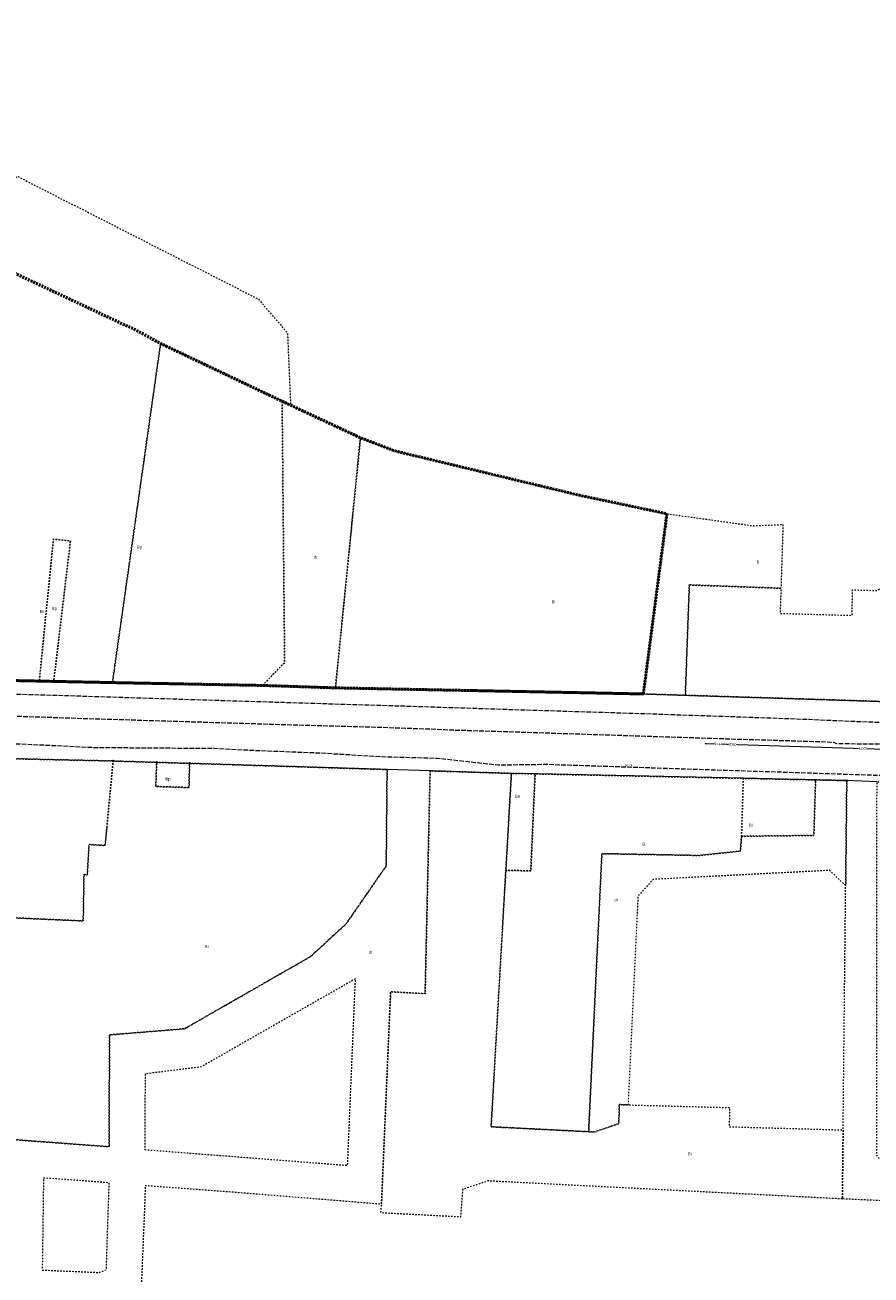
# Model space of a CAD drawing. Header units: metres. Extents: x 5504996 to 5514259, y 5943254 to 5951281.
# Tile 131 of 256: x 5509216 to 5509498, y 5947865 to 5948282. Entities that reach past the tile are written whole.
import ezdxf

# ---------------------------------------------------------------- set-up
doc = ezdxf.new("R2010")
doc.units = ezdxf.units.M
for name, pattern in [('L_0_02', [0]), ('L_0_03', [1, 0.5, -0.5]), ('L_0_06', [2, 1.5, -0.5])]:
    doc.linetypes.add(name, pattern=pattern)
doc.layers.get('0').update_dxf_attribs({"linetype": 'CONTINUOUS', "lineweight": 18, "true_color": 0x000000})
for name, color, linetype, lineweight, true_color in [('EGB_DzialkaEwidencyjna', 7, 'L_0_02', 18, 0x000000), ('EGB_KonturUzytkuGruntowego', 7, 'L_0_03', 18, 0x008000), ('EGB_PunktGraniczny', 7, 'CONTINUOUS', 18, 0x0a0909), ('GES_PrzewodKanalizacyjny', 7, 'CONTINUOUS', 18, 0x803300), ('GES_PrzewodKanalizacyjny-Projektowany', 7, 'CONTINUOUS', 18, 0x803300), ('GES_Rzedna', 7, 'CONTINUOUS', 18, 0x000000), ('OT_Komunikacja', 7, 'CONTINUOUS', 18, 0x000000)]:
    doc.layers.add(name, color=color, linetype=linetype, lineweight=lineweight, true_color=true_color)
doc.layers.add('EGB_ObrebEwidencyjny', color=1, linetype='CONTINUOUS', lineweight=18)
doc.styles.get("Standard").update_dxf_attribs({"font": 'simplex.shx'})

# ---------------------------------------------------------------- blocks, each defined once
blk = doc.blocks.new('L_0_02_2')
at = {"color": 0}
blk.add_point((0, 0), dxfattribs=at)
blk = doc.blocks.new('L_0_02_1')
at = {"color": 0}
blk.add_point((0, 0), dxfattribs=at)
blk = doc.blocks.new('EGPG_N')
at = {"linetype": 'Continuous', "lineweight": 13}
blk.add_hatch(color=0, dxfattribs=at).paths.add_polyline_path([(0, -0.1, 1), (0, 0.1, 1)])
at = {"color": 0, "linetype": 'Continuous', "lineweight": 13}
blk.add_circle((0, 0), 0.1, dxfattribs=at)
blk = doc.blocks.new('EGPG_S')
at = {"color": 0, "linetype": 'Continuous', "lineweight": 18}
blk.add_circle((0, 0), 0.5, dxfattribs=at)
blk = doc.blocks.new('SUPS01_05')
at = {"linetype": 'Continuous', "lineweight": 13}
blk.add_hatch(color=0, dxfattribs=at).paths.add_polyline_path([(0, -0.09, 1), (0, 0.09, 1)])
at = {"color": 0, "linetype": 'Continuous', "lineweight": 13}
blk.add_circle((0, 0), 0.0906, dxfattribs=at)

msp = doc.modelspace()

# ---------------------------------------------------------------- linework, layer by layer
at = {"layer": 'EGB_DzialkaEwidencyjna', "linetype": 'CONTINUOUS', "lineweight": 18}
for p, q in [((5509199.18, 5948063.69), (5509220.64, 5948063.25)), ((5509220.64, 5948063.25), (5509225.45, 5948063.15)), ((5509225.45, 5948063.15), (5509245.01, 5948062.75)), ((5509245.01, 5948062.75), (5509257.97, 5948062.5)), ((5509257.97, 5948062.5), (5509294.98, 5948061.8)), ((5509294.98, 5948061.8), (5509319.32, 5948060.99)), ((5509319.32, 5948060.99), (5509356.99, 5948060.25)), ((5509356.99, 5948060.25), (5509421.92, 5948058.97)), ((5509421.92, 5948058.97), (5509466.74, 5948057.56)), ((5509466.74, 5948057.56), (5509490.66, 5948056.81)), ((5509490.66, 5948056.81), (5509504.11, 5948056.38)), ((5509245.23, 5948036.63), (5509142.07, 5948038.95)), ((5509259.72, 5948036.18), (5509245.23, 5948036.63)), ((5509270.72, 5948035.85), (5509259.72, 5948036.18)), ((5509336.53, 5948033.79), (5509270.72, 5948035.85)), ((5509350.87, 5948033.35), (5509336.53, 5948033.79)), ((5509377.95, 5948032.51), (5509350.87, 5948033.35)), ((5509385.84, 5948032.34), (5509377.95, 5948032.51)), ((5509455.22, 5948030.86), (5509385.84, 5948032.34)), ((5509467.32, 5948030.6), (5509455.22, 5948030.86)), ((5509479.3, 5948030.34), (5509467.32, 5948030.6)), ((5509489.7, 5948030.11), (5509479.3, 5948030.34)), ((5509499.66, 5948029.64), (5509489.7, 5948030.11))]:
    msp.add_line(p, q, dxfattribs=at)
at = {"layer": 'EGB_KonturUzytkuGruntowego', "color": 96, "linetype": 'L_0_03', "lineweight": 18, "true_color": 0x008000, "flags": 128}
for points in [[(5509204.61, 5948112.58), (5509208.1, 5948142.97), (5509206.22, 5948143.18), (5509209.75, 5948172.67), (5509211.36, 5948188.08), (5509212.51, 5948199.08), (5509200.36, 5948204.96), (5509213.2, 5948231.45), (5509293.59, 5948190.5), (5509303.33, 5948179.23), (5509304.37, 5948155.15), (5509301.54, 5948156.46), (5509265.11, 5948173.77), (5509261.05, 5948175.69), (5509245.01, 5948062.75), (5509225.45, 5948063.15), (5509231.02, 5948109.91), (5509227.93, 5948110.3), (5509225.35, 5948110.52), (5509220.64, 5948063.25), (5509199.18, 5948063.69)], [(5509294.98, 5948061.8), (5509257.97, 5948062.5), (5509245.01, 5948062.75), (5509261.05, 5948175.69), (5509265.11, 5948173.77), (5509301.54, 5948156.46), (5509302.4, 5948069.43)], [(5509324.26, 5948110.39), (5509319.32, 5948060.99), (5509294.98, 5948061.8), (5509302.4, 5948069.43), (5509301.54, 5948156.46), (5509304.37, 5948155.15), (5509318.03, 5948148.78), (5509327.65, 5948144.3)], [(5509421.92, 5948058.97), (5509356.99, 5948060.25), (5509319.32, 5948060.99), (5509324.26, 5948110.39), (5509327.65, 5948144.3), (5509338.99, 5948139.95), (5509366.15, 5948133.42), (5509400.59, 5948125.15), (5509429.77, 5948119)], [(5508597.61, 5947935.71), (5508597.55, 5947948.08), (5508602.03, 5947948.57), (5508602.08, 5947938.57), (5508604.73, 5947935.22), (5508654.68, 5947930.72), (5508698.68, 5947913.97), (5508722.9, 5947910.73), (5508793.21, 5947901.31), (5508795.94, 5947900.95), (5508803.63, 5947898.73), (5508825.53, 5947892.4), (5508866.02, 5947880.71), (5508876.03, 5947875.03), (5508893.77, 5947864.92), (5508898.52, 5947862.44), (5508925.01, 5947848.54), (5509014.84, 5947797.21), (5509042.07, 5947783.91), (5509084.08, 5947766.9), (5509103.75, 5947760.77), (5509054.51, 5947853.99), (5509038.61, 5947912.51), (5509021.12, 5947991.85), (5509022.24, 5948044.37), (5509025.94, 5948069.25), (5509046.98, 5948067.88), (5509050.67, 5948067.68), (5509073.59, 5948066.93), (5509096.54, 5948066.05), (5509127.04, 5948065.27), (5509132.98, 5948065.08), (5509152.99, 5948064.9), (5509173.03, 5948064.56), (5509193, 5948064.29), (5509198.42, 5948063.71), (5509199.18, 5948063.69), (5509220.64, 5948063.25), (5509225.45, 5948063.15), (5509245.01, 5948062.75), (5509257.97, 5948062.5), (5509294.98, 5948061.8), (5509319.32, 5948060.99), (5509356.99, 5948060.25), (5509421.92, 5948058.97), (5509435.89, 5948058.53), (5509466.74, 5948057.56), (5509490.66, 5948056.81), (5509504.11, 5948056.38), (5509557.63, 5948054.7), (5509564.76, 5948054.47), (5509576.68, 5948054.11), (5509620.93, 5948052.71), (5509657.27, 5948051.56), (5509685.44, 5948050.68), (5509686.51, 5948085.74), (5509687.18, 5948108.13), (5509687.88, 5948130.75), (5509693.87, 5948130.58), (5509691.42, 5948050.47), (5509732.28, 5948049.13), (5509730.85, 5948021.07), (5509696.68, 5948022.39), (5509594.76, 5948026.15), (5509499.66, 5948029.64), (5509499.56, 5947905.29), (5509504.5, 5947899.94), (5509587.6, 5947896.1), (5509585.59, 5947864.33), (5509575.37, 5947864.59), (5509576.64, 5947886.08), (5509498.13, 5947890.31), (5509488.23, 5947890.75), (5509488.48, 5947913.74), (5509489.33, 5947995.12), (5509489.7, 5948030.11), (5509479.3, 5948030.34), (5509467.32, 5948030.6), (5509455.22, 5948030.86), (5509385.84, 5948032.34), (5509377.95, 5948032.51), (5509350.87, 5948033.35), (5509349.2, 5947959.13), (5509337.71, 5947959.76), (5509334.66, 5947888.98), (5509297.54, 5947892), (5509292.75, 5947892.4), (5509255.93, 5947895.18), (5509255.67, 5947887.03), (5509254.71, 5947863.82), (5509252.12, 5947789.29), (5509251.67, 5947776.84), (5509251.54, 5947772.88), (5509250.57, 5947745.43), (5509238.85, 5947743.15), (5509239.95, 5947776.32), (5509240.47, 5947791.94), (5509242.64, 5947857.18), (5509213.31, 5947858.09), (5509181.75, 5947859.21), (5509155.43, 5947860.14), (5509148.09, 5947860.4), (5509148.58, 5947872.41), (5509156.2, 5947872.11), (5509168.78, 5947871.69), (5509209.59, 5947870.27), (5509209.84, 5947882.42), (5509210.41, 5947910.65), (5509217.55, 5947910.12), (5509243.89, 5947908.17), (5509243.99, 5947933.37), (5509244.04, 5947945.4), (5509250.22, 5947945.91), (5509269.02, 5947947.43), (5509311.05, 5947971.5), (5509322.9, 5947982.43), (5509336.22, 5948001.66), (5509336.53, 5948033.79), (5509270.72, 5948035.85), (5509259.72, 5948036.18), (5509245.23, 5948036.63), (5509142.07, 5948038.95), (5509087.26, 5948041.33), (5509083.23, 5948041.5), (5509032.28, 5948043.7), (5509031.65, 5948022.04), (5509030.76, 5947991.55), (5509032.54, 5947991.59), (5509038.33, 5947964.49), (5509049.46, 5947912.36), (5509075.97, 5947836.54), (5509081.53, 5947820.99), (5509109.59, 5947773.36), (5509138.95, 5947723.71), (5509132.11, 5947722.74), (5509126.18, 5947721.9), (5509120.95, 5947731.74), (5509108.73, 5947755.83), (5509105.61, 5947756.69), (5509100.47, 5947758.09), (5509081.88, 5947763.18), (5509040.48, 5947779.48), (5509013.58, 5947792.7), (5508975.08, 5947814.8), (5508923.74, 5947844.25), (5508885.92, 5947864.82), (5508863.7, 5947877.03), (5508833.74, 5947885.83), (5508795.87, 5947896.95), (5508793.76, 5947897.24), (5508724.56, 5947906.47), (5508697.07, 5947910.13), (5508654.28, 5947926.6), (5508597.44, 5947931.57)], [(5509429.77, 5948119), (5509458.48, 5948114.99), (5509468.44, 5948115.4), (5509467.76, 5948094.17), (5509437.23, 5948095.29), (5509435.89, 5948058.53), (5509421.92, 5948058.97)], [(5509225.45, 5948063.15), (5509220.64, 5948063.25), (5509225.35, 5948110.52), (5509227.93, 5948110.3), (5509231.02, 5948109.91)], [(5509437.23, 5948095.29), (5509467.76, 5948094.17), (5509467.49, 5948085.81), (5509491.44, 5948085.13), (5509491.64, 5948093.64), (5509499.83, 5948093.42), (5509505.52, 5948097.68), (5509505.3, 5948090.78), (5509504.77, 5948075.46), (5509505.39, 5948077.75), (5509506.54, 5948079.44), (5509508.06, 5948080.53), (5509509.98, 5948081.08), (5509513.03, 5948080.99), (5509517.68, 5948078.18), (5509534.1, 5948077.63), (5509538.84, 5948080.1), (5509555.74, 5948079.49), (5509557.02, 5948078.86), (5509558.84, 5948076.59), (5509558.57, 5948074.93), (5509557.63, 5948054.7), (5509504.11, 5948056.38), (5509490.66, 5948056.81), (5509466.74, 5948057.56), (5509435.89, 5948058.53)], [(5509243.15, 5948014.47), (5509242.58, 5948008.49), (5509237.22, 5948008.79), (5509236.63, 5947998.67), (5509235.55, 5947998.9), (5509235.28, 5947983.36), (5509180.6, 5947985.79), (5509180.08, 5947994.23), (5509141.01, 5947996.88), (5509140.59, 5947987.42), (5509085.58, 5947989.84), (5509086.58, 5948020.32), (5509031.65, 5948022.04), (5509032.28, 5948043.7), (5509083.23, 5948041.5), (5509087.26, 5948041.33), (5509142.07, 5948038.95), (5509245.23, 5948036.63)], [(5509131.55, 5947912.93), (5509136.66, 5947955.06), (5509137.26, 5947960.02), (5509139.37, 5947977.4), (5509174.34, 5947975.93), (5509180.33, 5947975.68), (5509180.6, 5947985.79), (5509235.28, 5947983.36), (5509235.55, 5947998.9), (5509236.63, 5947998.67), (5509237.22, 5948008.79), (5509242.58, 5948008.49), (5509243.15, 5948014.47), (5509245.23, 5948036.63), (5509259.72, 5948036.18), (5509259.47, 5948028.14), (5509270.51, 5948027.8), (5509270.72, 5948035.85), (5509336.53, 5948033.79), (5509336.22, 5948001.66), (5509322.9, 5947982.43), (5509311.05, 5947971.5), (5509269.02, 5947947.43), (5509250.22, 5947945.91), (5509244.04, 5947945.4), (5509243.99, 5947933.37), (5509243.89, 5947908.17), (5509217.55, 5947910.12), (5509210.41, 5947910.65), (5509209.84, 5947882.42), (5509209.59, 5947870.27), (5509168.78, 5947871.69), (5509169.82, 5947883.63), (5509170.18, 5947893.75), (5509170.68, 5947908.95), (5509171.48, 5947927.48), (5509167.78, 5947927.57), (5509168, 5947933.55), (5509155.47, 5947934.04), (5509154.95, 5947926.19), (5509157.99, 5947915.05), (5509157.76, 5947909.43), (5509156.2, 5947872.11), (5509148.58, 5947872.41), (5509148.09, 5947860.4), (5509155.43, 5947860.14), (5509181.75, 5947859.21), (5509181.44, 5947851.43), (5509172.79, 5947851.64), (5509171.01, 5947814.86), (5509178.54, 5947814.37), (5509188.62, 5947813.71), (5509207.37, 5947810.41), (5509206.62, 5947792.66), (5509221.74, 5947792.45), (5509240.47, 5947791.94), (5509239.95, 5947776.32), (5509221.72, 5947775.5), (5509109.59, 5947773.36), (5509081.53, 5947820.99), (5509075.97, 5947836.54), (5509049.46, 5947912.36)], [(5509270.51, 5948027.8), (5509259.47, 5948028.14), (5509259.72, 5948036.18), (5509270.72, 5948035.85)], [(5509488.23, 5947890.75), (5509370.13, 5947896.75), (5509361.66, 5947893.9), (5509360.99, 5947884.73), (5509334.49, 5947886.11), (5509334.66, 5947888.98), (5509337.71, 5947959.76), (5509349.2, 5947959.13), (5509350.87, 5948033.35), (5509377.95, 5948032.51), (5509376.09, 5948000.21), (5509373.66, 5947957.99), (5509371.19, 5947914.79), (5509403.68, 5947913.15), (5509405.56, 5947913.05), (5509413.73, 5947915.84), (5509413.91, 5947922.17), (5509416.81, 5947922.09), (5509450.66, 5947921.19), (5509450.52, 5947914.81), (5509488.48, 5947913.74)], [(5509454.63, 5948011.57), (5509454.26, 5948006.63), (5509440.51, 5948005.17), (5509408.09, 5948005.76), (5509407.95, 5948002.76), (5509403.68, 5947913.15), (5509371.19, 5947914.79), (5509373.66, 5947957.99), (5509376.09, 5948000.21), (5509384.4, 5948000.03), (5509385.84, 5948032.34), (5509455.22, 5948030.86)], [(5509384.4, 5948000.03), (5509376.09, 5948000.21), (5509377.95, 5948032.51), (5509385.84, 5948032.34)], [(5509489.33, 5947995.12), (5509483.97, 5948000.19), (5509452.72, 5947998.6), (5509425.19, 5947997.19), (5509420.11, 5947991.59), (5509416.81, 5947922.09), (5509413.91, 5947922.17), (5509413.73, 5947915.84), (5509405.56, 5947913.05), (5509403.68, 5947913.15), (5509407.95, 5948002.76), (5509408.09, 5948005.76), (5509440.51, 5948005.17), (5509454.26, 5948006.63), (5509454.63, 5948011.57), (5509466.76, 5948011.71), (5509478.73, 5948011.84), (5509479.3, 5948030.34), (5509489.7, 5948030.11)], [(5509478.73, 5948011.84), (5509466.76, 5948011.71), (5509454.63, 5948011.57), (5509455.22, 5948030.86), (5509467.32, 5948030.6), (5509479.3, 5948030.34)], [(5509255.79, 5947907.2), (5509323.37, 5947901.95), (5509325.99, 5947964.09), (5509274.54, 5947934.73), (5509255.89, 5947932.41)], [(5509221.62, 5947867.08), (5509240.62, 5947866.26), (5509242.98, 5947867.18), (5509243.94, 5947896.13), (5509222.05, 5947897.73)]]:
    msp.add_lwpolyline(points, close=True, dxfattribs=at)
at = {"layer": 'EGB_ObrebEwidencyjny', "linetype": 'L_0_03', "lineweight": 50, "flags": 128}
for points in [[(5509740.11, 5948267.66), (5509739.82, 5948259.81), (5509738.4, 5948220.13), (5509737.71, 5948200.86), (5509737.47, 5948194.02), (5509737.37, 5948191.21), (5509735.84, 5948148.67), (5509735.15, 5948129.16), (5509734.37, 5948107.05), (5509732.87, 5948065.05), (5509732.28, 5948049.13), (5509730.85, 5948021.07), (5509696.68, 5948022.39), (5509695.09, 5947964.38), (5509694.7, 5947950.21), (5509692.34, 5947863.96), (5509590.97, 5947864.3), (5509585.59, 5947864.33), (5509575.37, 5947864.59), (5509571.35, 5947807.56), (5509466.39, 5947787.67), (5509398.1, 5947774.41), (5509328.99, 5947760.54), (5509279.77, 5947751.07), (5509256.78, 5947746.64), (5509250.57, 5947745.43), (5509238.85, 5947743.15), (5509174.28, 5947730.59), (5509138.95, 5947723.71), (5509132.11, 5947722.74), (5509126.18, 5947721.9), (5509129.04, 5947715.63), (5509171.45, 5947626.03), (5509184.3, 5947598.89), (5509189.03, 5947589.01), (5509194.33, 5947577.93), (5509199.71, 5947564.91), (5509207.89, 5947543.83), (5509214.27, 5947528.87), (5509216.41, 5947523.68), (5509224.29, 5947504.57), (5509225.67, 5947500.81), (5509239.96, 5947465.69), (5509246.69, 5947445.69), (5509252, 5947429.94), (5509258.74, 5947409.92), (5509267.28, 5947385), (5509270.09, 5947375.57), (5509272.95, 5947346.16), (5509271.53, 5947285.23), (5509272.33, 5947244.4), (5509272.33, 5947225.16), (5509273.93, 5947219.27), (5509278.7, 5947201.64), (5509286.07, 5947174.39), (5509292.67, 5947156.72), (5509300.9, 5947129.34), (5509321.17, 5947096.47), (5509269.42, 5947104.09), (5509228.79, 5947111.46), (5509123.07, 5947133.09), (5509070.44, 5947143.62), (5509030.06, 5947148.81), (5509003.47, 5947152.22), (5508946.22, 5947157.63), (5508844.95, 5947165.41), (5508837.57, 5947165.9), (5508842.58, 5947134.8), (5508844.56, 5947126.42), (5508859.24, 5947067.35), (5508860.66, 5947062.24), (5508799, 5947055.89), (5508817.05, 5947002.48), (5508831.85, 5946958.78), (5508836.18, 5946946.05), (5508818.06, 5946939.94), (5508743.73, 5946913.78), (5508728.84, 5946957.12), (5508720.43, 5946981.6), (5508710.02, 5947011.91), (5508705.1, 5947026.22), (5508692.78, 5947062.09), (5508691.93, 5947064.58), (5508681.73, 5947094.28), (5508677.82, 5947105.64), (5508673.01, 5947119.64), (5508668.3, 5947133.37), (5508658.39, 5947162.2), (5508648.95, 5947189.69), (5508636.75, 5947225.2), (5508630.45, 5947243.53), (5508625.19, 5947246.57), (5508632.54, 5947262.08), (5508641.76, 5947281.57), (5508644.34, 5947285.02), (5508657.86, 5947303.15), (5508659.99, 5947305.99), (5508667.19, 5947315.1), (5508675.67, 5947325.81), (5508679.6, 5947330.83), (5508681.28, 5947332.96), (5508679.67, 5947337.7), (5508641.14, 5947457.49), (5508627.92, 5947520.39), (5508623.98, 5947539.69), (5508615.82, 5947573.34), (5508613.66, 5947582.23), (5508612.23, 5947588.06), (5508608.14, 5947605.58), (5508603.91, 5947623.07), (5508599.75, 5947640.78), (5508595.85, 5947656.77), (5508591.93, 5947672.74), (5508589.55, 5947682.43), (5508586.2, 5947695.95), (5508582.76, 5947710.17), (5508577.08, 5947733.43), (5508576.07, 5947737.33), (5508572.53, 5947753.4), (5508568.61, 5947769), (5508565.22, 5947781.07), (5508562.03, 5947793.68), (5508561.78, 5947794.64), (5508556.47, 5947815.54), (5508554.49, 5947823.33), (5508552.2, 5947830.99), (5508545.79, 5947852.52), (5508541.84, 5947864.91), (5508537.53, 5947878.33), (5508532.8, 5947895.12), (5508546.92, 5947899.68), (5508568.04, 5947901.21), (5508581.36, 5947901.31), (5508585.31, 5947901.08), (5508596, 5947905), (5508596.73, 5947918.67), (5508597.44, 5947931.57), (5508597.61, 5947935.71), (5508597.55, 5947948.08), (5508597.45, 5947966.09), (5508597.34, 5947983.85), (5508595.44, 5947998.23), (5508593.11, 5948016), (5508609.79, 5948015.35), (5508620.52, 5948014.93), (5508654.28, 5948013.61), (5508655.07, 5948030.59), (5508655.8, 5948046.14), (5508655.96, 5948049.52), (5508658.5, 5948049.62), (5508683.47, 5948052.26), (5508701.94, 5948047.77), (5508720.46, 5948043.27), (5508738.88, 5948038.8), (5508756.89, 5948034.42), (5508778.92, 5948029.06), (5508779.63, 5948033.43), (5508806.62, 5948026.93), (5508818.38, 5948024.11), (5508840.21, 5948018.26), (5508845.86, 5948016.44), (5508857.26, 5948012.77), (5508874.37, 5948007.17), (5508892.9, 5948000.68), (5508904.07, 5947996.76), (5508920.87, 5947990.17), (5508928.43, 5948020.24), (5508931.8, 5948019.3), (5508941.96, 5948057.12), (5508957.84, 5948053.2), (5508960.07, 5948052.86), (5508976.54, 5948050.26), (5508998.51, 5948046.82), (5509013.31, 5948045.29), (5509022.24, 5948044.37), (5509025.94, 5948069.25), (5509046.98, 5948067.88), (5509050.67, 5948067.68), (5509073.59, 5948066.93), (5509096.54, 5948066.05), (5509127.04, 5948065.27), (5509132.98, 5948065.08), (5509152.99, 5948064.9), (5509173.03, 5948064.56), (5509193, 5948064.29), (5509198.42, 5948063.71), (5509199.18, 5948063.69), (5509220.64, 5948063.25), (5509225.45, 5948063.15), (5509245.01, 5948062.75), (5509257.97, 5948062.5), (5509294.98, 5948061.8), (5509319.32, 5948060.99), (5509356.99, 5948060.25), (5509421.92, 5948058.97), (5509429.77, 5948119), (5509400.59, 5948125.15), (5509366.15, 5948133.42), (5509338.99, 5948139.95), (5509327.65, 5948144.3), (5509318.03, 5948148.78), (5509304.37, 5948155.15), (5509301.54, 5948156.46), (5509265.11, 5948173.77), (5509261.05, 5948175.69), (5509251.63, 5948180.82), (5509249.78, 5948181.55), (5509212.51, 5948199.08), (5509200.36, 5948204.96), (5509187.38, 5948211.25), (5509151.09, 5948229.9), (5509152.78, 5948233.44), (5509149.83, 5948234.69), (5509145.75, 5948236.78), (5509083.7, 5948263.93), (5509046.83, 5948282.24), (5509006.98, 5948304.79), (5508975.46, 5948321.94), (5508972.75, 5948323.24), (5508969.43, 5948324.79), (5508937.57, 5948340.59), (5508932.64, 5948343.99), (5508901.35, 5948360.34), (5508836.85, 5948391.41), (5508801.58, 5948412.48), (5508800.8, 5948412.86), (5508796.48, 5948414.98), (5508754.69, 5948435.47), (5508733, 5948445.03), (5508672.52, 5948471.69), (5508669.44, 5948472.59), (5508598.39, 5948510.74), (5508596.53, 5948511.25), (5508581.69, 5948514.44), (5508543, 5948523.86), (5508503.04, 5948524.19), (5508500.66, 5948524.28), (5508477.53, 5948527.73), (5508439.37, 5948522.51), (5508437.74, 5948542.67), (5508412.96, 5948575.79), (5508408.67, 5948588.99), (5508387.65, 5948610.2), (5508394.18, 5948631.08), (5508397.4, 5948641.39), (5508401.49, 5948659.24), (5508402.12, 5948666.69), (5508402.35, 5948689.91), (5508397.96, 5948691.61), (5508411.13, 5948731.07), (5508416.59, 5948746.21), (5508420.53, 5948772.08), (5508421.08, 5948782.33), (5508422.61, 5948810.62), (5508422.86, 5948814.65), (5508425.82, 5948841.29), (5508428.51, 5948865.32), (5508428.96, 5948869.28), (5508433.09, 5948905.77), (5508435.26, 5948924.92), (5508437.51, 5948948.87), (5508441.07, 5948986.77), (5508442.49, 5949000.83), (5508445.07, 5949027.18), (5508446.9, 5949040.17), (5508444.63, 5949051.23), (5508443.51, 5949058.14), (5508442.77, 5949062.63), (5508442.67, 5949070.15), (5508469.17, 5949079.73), (5508476.66, 5949076.13), (5508613.23, 5949046.18), (5508625.88, 5949043.07), (5508659.63, 5949035.6), (5508693.43, 5949028.12), (5508728.81, 5949020.28), (5508746.2, 5949022.23), (5508873.79, 5949036.52), (5508896.37, 5949039.05), (5508903.73, 5949040.81), (5509047.81, 5949075.33), (5509095.44, 5949067.75), (5509241.99, 5949034.2), (5509384.04, 5949001.67), (5509399.76, 5948998.07), (5509406.52, 5948996.52), (5509451.38, 5948972.54), (5509508, 5948942.26), (5509527.92, 5948931.61), (5509588.57, 5948899.17), (5509594.31, 5948896.1), (5509612.25, 5948777.22), (5509619.6, 5948728.48), (5509620.65, 5948721.56), (5509624.36, 5948696.98), (5509635.42, 5948623.61), (5509600.19, 5948586.01), (5509595.11, 5948580.59), (5509583.63, 5948570.87), (5509586.45, 5948566.25), (5509601.01, 5948540.79), (5509601.5, 5948539.94), (5509647.04, 5948460.29), (5509647.88, 5948458.81), (5509648.08, 5948458.49), (5509650.27, 5948454.66), (5509726.43, 5948347.85), (5509729.28, 5948343.84), (5509731.61, 5948340.58), (5509742.18, 5948325.76)], [(5509421.92, 5948058.97), (5509356.99, 5948060.25), (5509319.32, 5948060.99), (5509294.98, 5948061.8), (5509257.97, 5948062.5), (5509245.01, 5948062.75), (5509225.45, 5948063.15), (5509220.64, 5948063.25), (5509199.18, 5948063.69), (5509198.42, 5948063.71), (5509193, 5948064.29), (5509173.03, 5948064.56), (5509152.99, 5948064.9), (5509132.98, 5948065.08), (5509127.04, 5948065.27), (5509096.54, 5948066.05), (5509073.59, 5948066.93), (5509050.67, 5948067.68), (5509046.98, 5948067.88), (5509025.94, 5948069.25), (5509022.24, 5948044.37), (5509013.31, 5948045.29), (5508998.51, 5948046.82), (5508976.54, 5948050.26), (5508960.07, 5948052.86), (5508957.84, 5948053.2), (5508941.96, 5948057.12), (5508931.8, 5948019.3), (5508928.43, 5948020.24), (5508920.87, 5947990.17), (5508904.07, 5947996.76), (5508892.9, 5948000.68), (5508874.37, 5948007.17), (5508857.26, 5948012.77), (5508845.86, 5948016.44), (5508840.21, 5948018.26), (5508818.38, 5948024.11), (5508806.62, 5948026.93), (5508779.63, 5948033.43), (5508778.92, 5948029.06), (5508756.89, 5948034.42), (5508738.88, 5948038.8), (5508720.46, 5948043.27), (5508701.94, 5948047.77), (5508683.47, 5948052.26), (5508658.5, 5948049.62), (5508655.96, 5948049.52), (5508655.8, 5948046.14), (5508655.07, 5948030.59), (5508654.28, 5948013.61), (5508620.52, 5948014.93), (5508609.79, 5948015.35), (5508593.11, 5948016), (5508595.44, 5947998.23), (5508597.34, 5947983.85), (5508597.45, 5947966.09), (5508597.55, 5947948.08), (5508597.61, 5947935.71), (5508597.44, 5947931.57), (5508596.73, 5947918.67), (5508596, 5947905), (5508585.31, 5947901.08), (5508581.36, 5947901.31), (5508568.04, 5947901.21), (5508546.92, 5947899.68), (5508532.8, 5947895.12), (5508537.53, 5947878.33), (5508541.84, 5947864.91), (5508545.79, 5947852.52), (5508552.2, 5947830.99), (5508554.49, 5947823.33), (5508556.47, 5947815.54), (5508561.78, 5947794.64), (5508562.03, 5947793.68), (5508565.22, 5947781.07), (5508568.61, 5947769), (5508572.53, 5947753.4), (5508576.07, 5947737.33), (5508577.08, 5947733.43), (5508582.76, 5947710.17), (5508586.2, 5947695.95), (5508589.55, 5947682.43), (5508591.93, 5947672.74), (5508595.85, 5947656.77), (5508599.75, 5947640.78), (5508603.91, 5947623.07), (5508608.14, 5947605.58), (5508612.23, 5947588.06), (5508613.66, 5947582.23), (5508615.82, 5947573.34), (5508623.98, 5947539.69), (5508616.86, 5947532.8), (5508568.58, 5947504.14), (5508565.42, 5947518.78), (5508563.48, 5947527.67), (5508561.61, 5947536.37), (5508557.81, 5947553.95), (5508556.96, 5947557.93), (5508554.76, 5947568.1), (5508553.92, 5947571.71), (5508550.6, 5947585.83), (5508549.69, 5947589.38), (5508545.86, 5947604.09), (5508545.24, 5947606.74), (5508542.11, 5947620.38), (5508541.76, 5947621.83), (5508538.84, 5947634.11), (5508537.56, 5947639.57), (5508533.81, 5947654.18), (5508533.32, 5947656.11), (5508530.72, 5947665.65), (5508489.13, 5947651), (5508458.42, 5947640.13), (5508462.97, 5947624.26), (5508467.93, 5947606.97), (5508472.89, 5947589.66), (5508477.85, 5947572.36), (5508482.81, 5947555.06), (5508485.85, 5947544.5), (5508487.78, 5947537.77), (5508492.74, 5947520.47), (5508497.7, 5947503.17), (5508502.65, 5947485.87), (5508509.57, 5947461.75), (5508510.66, 5947457.96), (5508511, 5947456.76), (5508514.3, 5947445.26), (5508516.96, 5947436.01), (5508476.35, 5947396.64), (5508461.1, 5947381.84), (5508266.08, 5947192.73), (5508235.28, 5947162.87), (5508234.48, 5947192.52), (5508233.88, 5947214.44), (5508232.98, 5947259.29), (5508232.83, 5947289.75), (5508233, 5947319.96), (5508234.58, 5947395.3), (5508284.44, 5947391.35), (5508272.94, 5947428.9), (5508263.41, 5947460.02), (5508245.48, 5947518.55), (5508253.63, 5947620.74), (5508235.12, 5947616.68), (5508227.74, 5947617.28), (5508210.92, 5947615.16), (5508189.78, 5947612.5), (5508165.94, 5947609.49), (5508142.15, 5947606.49), (5508140.77, 5947606.32), (5508118.38, 5947603.53), (5508094.63, 5947600.57), (5508065.7, 5947596.96), (5508055.29, 5947595.61), (5508036.22, 5947593.21), (5508006.73, 5947589.48), (5508003.68, 5947588.98), (5507995.94, 5947584.21), (5508006.48, 5947547.96), (5508015.78, 5947519.23), (5508023.91, 5947495.1), (5507954.51, 5947471.8), (5507946.56, 5947496.86), (5507943.66, 5947495.93), (5507933.53, 5947528.09), (5507915.99, 5947522.99), (5507910.88, 5947543.45), (5507894.04, 5947538.75), (5507882.8, 5947535.63), (5507876.63, 5947533.92), (5507870.57, 5947531.91), (5507866.18, 5947530.84), (5507850.9, 5947526.64), (5507829.99, 5947520), (5507830.96, 5947516.6), (5507832.03, 5947508.38), (5507824.5, 5947505.87), (5507819.71, 5947504.34), (5507800.63, 5947498.16), (5507776.68, 5947490.39), (5507758.91, 5947484.78), (5507758.34, 5947484.59), (5507756.43, 5947484), (5507754.67, 5947488.4), (5507746.62, 5947516.79), (5507738.78, 5947544.46), (5507731.15, 5947571.4), (5507723.71, 5947597.67), (5507691.64, 5947586.53), (5507671.67, 5947579.63), (5507655.96, 5947574.07), (5507609.15, 5947557.84), (5507594.09, 5947552.81), (5507582.87, 5947549.12), (5507571.98, 5947543.56), (5507565.33, 5947562.59), (5507539.6, 5947554.57), (5507535.81, 5947562.13), (5507523.42, 5947559.39), (5507513.22, 5947557.15), (5507504.94, 5947579.66), (5507501.59, 5947589.67), (5507488.15, 5947628.8), (5507487.42, 5947618.51), (5507483.03, 5947608.96), (5507481.5, 5947605.62), (5507480.93, 5947604.39), (5507475.42, 5947592.8), (5507462.97, 5947599.53), (5507433, 5947616.03), (5507427.65, 5947619.54), (5507306.35, 5947583.03), (5507252.26, 5947747.44), (5507250.57, 5947752.59), (5507234.24, 5947802.23), (5507218.68, 5947849.54), (5507217.21, 5947854), (5507212.27, 5947869.02), (5507200.08, 5947906.08), (5507190.52, 5947935.1), (5507184.44, 5947953.57), (5507168.82, 5948001.06), (5507222.87, 5948027.14), (5507242.86, 5948036.78), (5507298.24, 5948064.98), (5507306.34, 5948069.09), (5507369.29, 5948096.93), (5507416.15, 5948121.32), (5507427.69, 5948127.3), (5507490.81, 5948160), (5507496.94, 5948163.18), (5507495.67, 5948172.11), (5507503.59, 5948175.95), (5507510.08, 5948179.25), (5507524.34, 5948186.52), (5507540.36, 5948194.55), (5507549.84, 5948199.31), (5507571.9, 5948210.37), (5507592.99, 5948220.94), (5507625.67, 5948237.34), (5507640.57, 5948244.82), (5507645.87, 5948248.4), (5507665.73, 5948259.17), (5507685.64, 5948269.55), (5507691.53, 5948272.8), (5507712.02, 5948283.52), (5507734.7, 5948295.35), (5507757.34, 5948306.91), (5507767.39, 5948311.98), (5507787.09, 5948322.47), (5507793.33, 5948325.63), (5507799.03, 5948328.5), (5507820.73, 5948339.55), (5507826.24, 5948342.36), (5507844.15, 5948351.49), (5507852.3, 5948355.63), (5507873.82, 5948366.56), (5507901.29, 5948380.79), (5507911.95, 5948386.23), (5507920.12, 5948389.74), (5507934.25, 5948396.95), (5507939.11, 5948397.57), (5507952.08, 5948398.79), (5507966.63, 5948405.43), (5507965.8, 5948408.06), (5507966.85, 5948415.03), (5507974.7, 5948432.92), (5507976.46, 5948436.95), (5507978.73, 5948442.11), (5507979.42, 5948443.7), (5507992.22, 5948472.87), (5507995.37, 5948475.73), (5507998.11, 5948475.3), (5508007.55, 5948473.79), (5508009.72, 5948473.65), (5508011.55, 5948473.53), (5508013.22, 5948473.46), (5508026.66, 5948472.81), (5508033.35, 5948472.54), (5508045.61, 5948472.76), (5508050.14, 5948472.85), (5508065.75, 5948475.53), (5508068.91, 5948477.26), (5508070.24, 5948477.98), (5508081.45, 5948484.24), (5508096.81, 5948492.76), (5508116.63, 5948503.75), (5508123.72, 5948507.32), (5508126.44, 5948508.65), (5508143.07, 5948517.88), (5508159.53, 5948527.16), (5508185.69, 5948541.51), (5508192.15, 5948530.05), (5508194.99, 5948525.02), (5508201.92, 5948512.74), (5508204.12, 5948508.83), (5508210.56, 5948497.48), (5508210.83, 5948497), (5508224.01, 5948473.57), (5508225.95, 5948470.16), (5508227.14, 5948467.92), (5508229.85, 5948462.84), (5508244.02, 5948470.57), (5508249.04, 5948460.11), (5508256.61, 5948460.22), (5508267.33, 5948466.49), (5508276.77, 5948472.88), (5508290.88, 5948482.43), (5508312.68, 5948502.33), (5508329.26, 5948518.91), (5508362.02, 5948559.74), (5508383.81, 5948601.9), (5508387.65, 5948610.2), (5508408.67, 5948588.99), (5508412.96, 5948575.79), (5508437.74, 5948542.67), (5508439.37, 5948522.51), (5508477.53, 5948527.73), (5508500.66, 5948524.28), (5508503.04, 5948524.19), (5508543, 5948523.86), (5508581.69, 5948514.44), (5508596.53, 5948511.25), (5508598.39, 5948510.74), (5508669.44, 5948472.59), (5508672.52, 5948471.69), (5508733, 5948445.03), (5508754.69, 5948435.47), (5508796.48, 5948414.98), (5508800.8, 5948412.86), (5508801.58, 5948412.48), (5508836.85, 5948391.41), (5508901.35, 5948360.34), (5508932.64, 5948343.99), (5508937.57, 5948340.59), (5508969.43, 5948324.79), (5508972.75, 5948323.24), (5508975.46, 5948321.94), (5509006.98, 5948304.79), (5509046.83, 5948282.24), (5509083.7, 5948263.93), (5509145.75, 5948236.78), (5509149.83, 5948234.69), (5509152.78, 5948233.44), (5509151.09, 5948229.9), (5509187.38, 5948211.25), (5509200.36, 5948204.96), (5509212.51, 5948199.08), (5509249.78, 5948181.55), (5509251.63, 5948180.82), (5509261.05, 5948175.69), (5509265.11, 5948173.77), (5509301.54, 5948156.46), (5509304.37, 5948155.15), (5509318.03, 5948148.78), (5509327.65, 5948144.3), (5509338.99, 5948139.95), (5509366.15, 5948133.42), (5509400.59, 5948125.15), (5509429.77, 5948119)]]:
    msp.add_lwpolyline(points, close=True, dxfattribs=at)
at = {"layer": 'EGB_PunktGraniczny'}
for p in [(5509220.64, 5948063.25), (5509225.45, 5948063.15), (5509245.01, 5948062.75), (5509257.97, 5948062.5), (5509294.98, 5948061.8), (5509319.32, 5948060.99), (5509356.99, 5948060.25), (5509421.92, 5948058.97), (5509466.74, 5948057.56), (5509490.66, 5948056.81), (5509245.23, 5948036.63), (5509259.72, 5948036.18), (5509270.72, 5948035.85), (5509336.53, 5948033.79), (5509350.87, 5948033.35), (5509377.95, 5948032.51), (5509385.84, 5948032.34), (5509455.22, 5948030.86), (5509467.32, 5948030.6), (5509479.3, 5948030.34), (5509489.7, 5948030.11)]:
    msp.add_point(p, dxfattribs=at)
at = {"layer": 'GES_PrzewodKanalizacyjny', "color": 36, "linetype": 'Continuous', "lineweight": 18, "true_color": 0x803300, "flags": 128}
msp.add_lwpolyline([(5509442.56, 5948042.42), (5509442.9, 5948042.41), (5509537.34, 5948039.5), (5509537.67, 5948039.49), (5509537.84, 5948039.77), (5509543.92, 5948050.19), (5509544.08, 5948050.47), (5509544.42, 5948050.46), (5509640.35, 5948047.45), (5509640.68, 5948047.44), (5509641.03, 5948047.43), (5509717.59, 5948044.94), (5509717.91, 5948044.93)], dxfattribs=at)
at = {"layer": 'GES_PrzewodKanalizacyjny-Projektowany', "color": 36, "linetype": 'L_0_06', "lineweight": 18, "true_color": 0x803300, "flags": 128}
msp.add_lwpolyline([(5508990.98, 5948042.58), (5508997.85, 5948047.83), (5509017.68, 5948046.64), (5509033.42, 5948045.81), (5509050.84, 5948045.39), (5509058.06, 5948044.3), (5509084.94, 5948043.37), (5509099.02, 5948043.14), (5509112.6, 5948042.86), (5509126.18, 5948042.59), (5509146.73, 5948042.35), (5509161.97, 5948041.71), (5509174.08, 5948041.28), (5509197.48, 5948040.55), (5509204.71, 5948042.39), (5509213.62, 5948042.39), (5509239.04, 5948041.16), (5509278.96, 5948040.86), (5509294.44, 5948040.1), (5509314.65, 5948039.32), (5509334.8, 5948038.1), (5509353.24, 5948037.6), (5509373.59, 5948035.35), (5509389.75, 5948035.55), (5509499.28, 5948031.94), (5509505.28, 5948031.81), (5509532.04, 5948031.21), (5509569.57, 5948030.14), (5509607.1, 5948029.07), (5509635.15, 5948026.75), (5509663.19, 5948024.43), (5509695.17, 5948023.25), (5509697, 5948025.91), (5509712.04, 5948025.63), (5509731.75, 5948024.16), (5509734.66, 5948024.04), (5509736.32, 5948065.78), (5509734.44, 5948069.21), (5509735.19, 5948094.98), (5509735.7, 5948109.4), (5509736.48, 5948127.94), (5509737.25, 5948146.48), (5509737.96, 5948168.49), (5509738.88, 5948195.8), (5509747, 5948209.06), (5509747.68, 5948235.54), (5509748.37, 5948262.03), (5509733.81, 5948274.17)], dxfattribs=at)
at = {"layer": 'OT_Komunikacja', "color": 18, "linetype": 'L_0_06', "lineweight": 18, "true_color": 0x000000, "flags": 128}
msp.add_lwpolyline([(5509730.4, 5948034.52), (5509722.01, 5948034.78), (5509711.99, 5948035.14), (5509711.06, 5948035.09), (5509704.98, 5948035.35), (5509698.75, 5948035.46), (5509687.06, 5948035.83), (5509680.19, 5948036.18), (5509646.83, 5948037.39), (5509600.66, 5948038.91), (5509584.91, 5948039.35), (5509567.04, 5948039.96), (5509565.4, 5948040.08), (5509562.8, 5948040.11), (5509539.41, 5948040.94), (5509509.32, 5948042.08), (5509507.45, 5948041.99), (5509506.43, 5948042.12), (5509486.37, 5948042.36), (5509485.42, 5948042.83), (5509484.44, 5948042.83), (5509480.38, 5948043.04), (5509477.36, 5948043.09), (5509453.47, 5948043.82), (5509434.49, 5948044.43), (5509375.65, 5948046.35), (5509357.43, 5948046.9), (5509355.82, 5948047.02), (5509344.63, 5948047.42), (5509333.94, 5948047.78), (5509309.72, 5948048.45), (5509233.24, 5948050.78), (5509215.19, 5948051.4), (5509205.46, 5948051.69), (5509175.93, 5948052.66), (5509169.89, 5948052.8), (5509164.6, 5948053.02), (5509156.03, 5948053.27), (5509110.15, 5948054.68), (5509100.65, 5948054.96), (5509076.35, 5948055.7), (5509049.54, 5948056.6), (5509044.9, 5948056.79), (5509041.79, 5948056.78), (5509039.35, 5948056.33), (5509036.15, 5948054.39), (5509034.18, 5948052.43), (5509032.71, 5948050.93), (5509030.77, 5948047.82), (5509030.04, 5948046.42), (5509029.86, 5948045.88), (5509023.72, 5948047.33), (5509023.69, 5948047.88), (5509023.57, 5948049.51), (5509023.22, 5948050.94), (5509025.29, 5948064.91), (5509047.27, 5948064.21), (5509049.98, 5948064.1), (5509054.85, 5948063.96), (5509073.78, 5948063.37), (5509076.77, 5948063.3), (5509079.82, 5948063.17), (5509114.14, 5948062.07), (5509121.33, 5948061.87), (5509124.28, 5948061.78), (5509136.37, 5948061.38), (5509144.75, 5948061.16), (5509149.88, 5948061), (5509153.65, 5948060.87), (5509155.99, 5948060.77), (5509159.09, 5948060.69), (5509162.57, 5948060.63), (5509168.69, 5948060.4), (5509170, 5948060.38), (5509181.54, 5948060.01), (5509186.72, 5948059.83), (5509190.92, 5948059.7), (5509200.12, 5948059.36), (5509216.9, 5948058.82), (5509231.04, 5948058.4), (5509233.75, 5948058.31), (5509302.1, 5948056.18), (5509318.5, 5948055.68), (5509344.96, 5948054.88), (5509375.69, 5948053.88), (5509396.49, 5948053.23), (5509418.73, 5948052.55), (5509422.87, 5948052.42), (5509434.79, 5948051.99), (5509453.53, 5948051.37), (5509477.15, 5948050.52), (5509491.12, 5948049.9), (5509494.84, 5948049.76), (5509507.35, 5948049.31), (5509507.99, 5948049.27), (5509539.72, 5948047.93), (5509551.76, 5948047.5), (5509556.85, 5948047.3), (5509576.89, 5948046.57), (5509597.66, 5948045.71), (5509600.82, 5948045.6), (5509612.23, 5948045.17), (5509624.03, 5948044.71), (5509640.25, 5948044.06), (5509641.11, 5948044.03), (5509641.12, 5948043.83), (5509646.86, 5948043.55), (5509687.31, 5948041.99), (5509731.83, 5948040.36)], close=True, dxfattribs=at)

# ---------------------------------------------------------------- block references
at = {"layer": 'EGB_DzialkaEwidencyjna', "color": 18, "linetype": 'Continuous', "true_color": 0x000000, "xscale": 0.5, "yscale": 0.5, "zscale": 0.5}
for name, p, rotation in [('L_0_02_2', (5509220.64, 5948063.25), 178.83), ('L_0_02_1', (5509220.64, 5948063.25), 358.8100000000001), ('L_0_02_2', (5509225.45, 5948063.15), 178.81), ('L_0_02_1', (5509225.45, 5948063.15), 358.83), ('L_0_02_2', (5509245.01, 5948062.75), 178.83), ('L_0_02_1', (5509245.01, 5948062.75), 358.89), ('L_0_02_2', (5509257.97, 5948062.5), 178.89), ('L_0_02_1', (5509257.97, 5948062.5), 358.92), ('L_0_02_2', (5509294.98, 5948061.8), 178.92), ('L_0_02_1', (5509294.98, 5948061.8), 358.09), ('L_0_02_2', (5509319.32, 5948060.99), 178.09), ('L_0_02_1', (5509319.32, 5948060.99), 358.8699999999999), ('L_0_02_2', (5509356.99, 5948060.25), 178.87), ('L_0_02_1', (5509356.99, 5948060.25), 358.8699999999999), ('L_0_02_2', (5509421.92, 5948058.97), 178.87), ('L_0_02_1', (5509421.92, 5948058.97), 358.2), ('L_0_02_2', (5509466.74, 5948057.56), 178.2), ('L_0_02_1', (5509466.74, 5948057.56), 358.2), ('L_0_02_2', (5509490.66, 5948056.81), 178.2), ('L_0_02_1', (5509490.66, 5948056.81), 358.17), ('L_0_02_2', (5509245.23, 5948036.63), 358.22), ('L_0_02_1', (5509245.23, 5948036.63), 178.71), ('L_0_02_2', (5509259.72, 5948036.18), 358.28), ('L_0_02_1', (5509259.72, 5948036.18), 178.22), ('L_0_02_2', (5509270.72, 5948035.85), 358.21), ('L_0_02_1', (5509270.72, 5948035.85), 178.28), ('L_0_02_2', (5509336.53, 5948033.79), 358.24), ('L_0_02_1', (5509336.53, 5948033.79), 178.21), ('L_0_02_2', (5509350.87, 5948033.35), 358.22), ('L_0_02_1', (5509350.87, 5948033.35), 178.24), ('L_0_02_2', (5509377.95, 5948032.51), 358.77), ('L_0_02_1', (5509377.95, 5948032.51), 178.22), ('L_0_02_2', (5509385.84, 5948032.34), 358.78), ('L_0_02_1', (5509385.84, 5948032.34), 178.77), ('L_0_02_2', (5509455.22, 5948030.86), 358.77), ('L_0_02_1', (5509455.22, 5948030.86), 178.78), ('L_0_02_2', (5509467.32, 5948030.6), 358.76), ('L_0_02_1', (5509467.32, 5948030.6), 178.77), ('L_0_02_2', (5509479.3, 5948030.34), 358.73), ('L_0_02_1', (5509479.3, 5948030.34), 178.76), ('L_0_02_2', (5509489.7, 5948030.11), 357.3000000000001), ('L_0_02_1', (5509489.7, 5948030.11), 178.73)]:
    msp.add_blockref(name, p, dxfattribs=dict(at, rotation=rotation))
at = {"layer": 'EGB_PunktGraniczny', "linetype": 'Continuous', "xscale": 0.5, "yscale": 0.5, "zscale": 0.5}
for name, p in [('EGPG_S', (5509220.64, 5948063.25)), ('EGPG_S', (5509225.45, 5948063.15)), ('EGPG_N', (5509245.01, 5948062.75)), ('EGPG_N', (5509257.97, 5948062.5)), ('EGPG_N', (5509294.98, 5948061.8)), ('EGPG_S', (5509319.32, 5948060.99)), ('EGPG_S', (5509356.99, 5948060.25)), ('EGPG_N', (5509421.92, 5948058.97)), ('EGPG_N', (5509466.74, 5948057.56)), ('EGPG_N', (5509490.66, 5948056.81)), ('EGPG_S', (5509245.23, 5948036.63)), ('EGPG_S', (5509259.72, 5948036.18)), ('EGPG_S', (5509270.72, 5948035.85)), ('EGPG_N', (5509336.53, 5948033.79)), ('EGPG_N', (5509350.87, 5948033.35)), ('EGPG_N', (5509377.95, 5948032.51)), ('EGPG_N', (5509385.84, 5948032.34)), ('EGPG_N', (5509455.22, 5948030.86)), ('EGPG_N', (5509467.32, 5948030.6)), ('EGPG_N', (5509479.3, 5948030.34)), ('EGPG_S', (5509489.7, 5948030.11))]:
    msp.add_blockref(name, p, dxfattribs=at)
at = {"layer": 'GES_Rzedna', "color": 36, "linetype": 'Continuous', "true_color": 0x803300, "xscale": 0.5, "yscale": 0.5, "zscale": 0.5, "rotation": 360}
msp.add_blockref('SUPS01_05', (5509442.9, 5948042.41, 51.44), dxfattribs=at)

# ---------------------------------------------------------------- next in the draw order: texts
at = {"layer": 'EGB_KonturUzytkuGruntowego', "color": 96, "true_color": 0x008000, "char_height": 1, "attachment_point": 7, "line_spacing_factor": 0.9, "bg_fill": 3, "box_fill_scale": 1, "bg_fill_color": 0, "bg_fill_transparency": 0}
for s, insert in [('\\W0.7818x;\\fArial|b0|i0;Bp', (5509253.19, 5948107.07)), ('\\W0.7818x;\\fArial|b0|i0;dr', (5509312.18, 5948104.05)), ('\\W0.7818x;\\fArial|b0|i0;B', (5509459.66, 5948102.43)), ('\\W0.7818x;\\fArial|b0|i0;Bi', (5509391.35, 5948089.17)), ('\\W0.7818x;\\fArial|b0|i0;Bi', (5509220.92, 5948085.91)), ('\\W0.7818x;\\fArial|b0|i0;Bp', (5509224.86, 5948086.65)), ('\\W0.7818x;\\fArial|b0|i0;Bp', (5509262.69, 5948029.86)), ('\\W0.7818x;\\fArial|b0|i0;Ba', (5509379.12, 5948024.38)), ('\\W0.7818x;\\fArial|b0|i0;Bi', (5509457.1, 5948014.73)), ('\\W0.7818x;\\fArial|b0|i0;B', (5509421.59, 5948008.43)), ('\\W0.7818x;\\fArial|b0|i0;dr', (5509412.25, 5947989.84)), ('\\W0.7818x;\\fArial|b0|i0;Bi', (5509275.82, 5947974.34)), ('\\W0.7818x;\\fArial|b0|i0;dr', (5509330.39, 5947972.43)), ('\\W0.7818x;\\fArial|b0|i0;Bi', (5509436.76, 5947905.3))]:
    msp.add_mtext(s, dxfattribs=dict(at, insert=insert))
at = {"layer": 'GES_PrzewodKanalizacyjny', "color": 36, "true_color": 0x803300, "char_height": 0.75, "attachment_point": 4, "rotation": 358.2, "line_spacing_factor": 0.9, "bg_fill": 3, "box_fill_scale": 1, "bg_fill_color": 0, "bg_fill_transparency": 0}
for insert in [(5509450.09, 5948042.19), (5509493.68, 5948040.85)]:
    msp.add_mtext('\\W0.7818x;\\fArial|b0|i0;kd300', dxfattribs=dict(at, insert=insert))
at = {"layer": 'GES_PrzewodKanalizacyjny-Projektowany', "color": 36, "true_color": 0x803300, "insert": (5509415.75, 5948034.69), "char_height": 0.75, "attachment_point": 7, "rotation": 358.1, "line_spacing_factor": 0.9, "bg_fill": 3, "box_fill_scale": 1, "bg_fill_color": 0, "bg_fill_transparency": 0}
msp.add_mtext('\\W0.7818x;\\fArial|b0|i0;proj.k', dxfattribs=at)

# ---------------------------------------------------------------- next in the draw order: texts
at = {"layer": 'GES_Rzedna', "color": 36, "true_color": 0x803300, "insert": (5509445.61, 5948042.33), "char_height": 0.75, "attachment_point": 4, "rotation": 358.2, "line_spacing_factor": 0.9, "bg_fill": 3, "box_fill_scale": 1, "bg_fill_color": 0, "bg_fill_transparency": 0}
msp.add_mtext('\\W0.7818x;\\fArial|b0|i0;51.44', dxfattribs=at)

doc.saveas('drawing.dxf')
